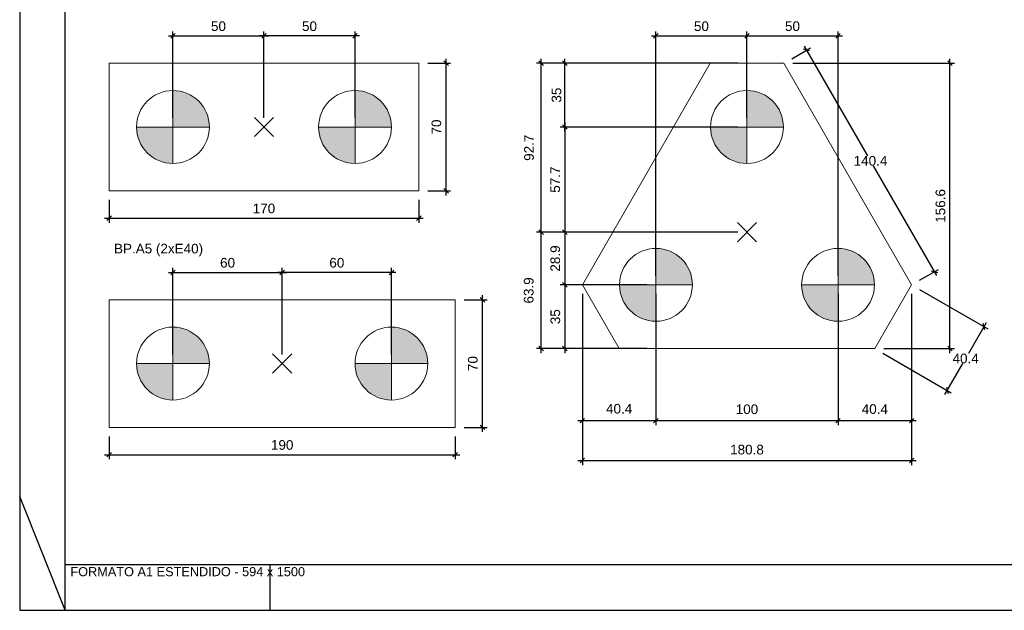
# Model space of a CAD drawing. Header units: millimetres. Extents: x 10 to 1250, y -62 to 528.
# Tile 12 of 256: x 10 to 32, y 4 to 17. Entities that reach past the tile are written whole.
import ezdxf

# ---------------------------------------------------------------- set-up
doc = ezdxf.new("R2010")
doc.units = ezdxf.units.MM
doc.header["$LTSCALE"] = 0.05
doc.layers.add('FOLHA_PADRÃO', color=7, linetype='Continuous')
for name, color, linetype, lineweight in [('LC-Cotas', 7, 'Continuous', 5), ('LC-Eixos', 160, 'Continuous', 5), ('LC-Estacas dos blocos', 7, 'Continuous', 5), ('LC-Seção das fundações', 7, 'Continuous', 5), ('LC-Textos', 3, 'Continuous', 20)]:
    doc.layers.add(name, color=color, linetype=linetype, lineweight=lineweight)
doc.styles.add('Arial', font='arial.ttf')
doc.styles.get("Standard").update_dxf_attribs({"font": 'arial.ttf'})
doc.dimstyles.new('UM_25.000000', dxfattribs={"dimtxt": 0.18, "dimasz": 0.1, "dimexe": 0.1, "dimexo": 0.2, "dimgap": 0, "dimtad": 1, "dimtih": 1, "dimtoh": 1, "dimdec": 1, "dimlfac": 25, "dimzin": 0, "dimdsep": 46, "dimtxsty": 'Standard', "dimcen": 0.09, "dimdle": 0.1, "dimadec": 1, "dimazin": 2, "dimtfac": 1, "dimtdec": 4, "dimtofl": 0, "dimtmove": 0, "dimatfit": 3, "dimfxl": 1, "dimtolj": 1, "dimarcsym": 0})

# ---------------------------------------------------------------- blocks, each defined once
blk = doc.blocks.new('A1EST. 1500')
at = {"layer": 'FOLHA_PADRÃO', "color": 1, "linetype": 'Continuous'}
for p, q in [((0, 59.4), (0, 0)), ((1, 0), (1, 1)), ((5.5, 0), (5.5, 1)), ((0, 0), (150.008, 0))]:
    blk.add_line(p, q, dxfattribs=at)
at = {"layer": 'FOLHA_PADRÃO', "color": 1}
blk.add_line((1, 0), (0, 2.5), dxfattribs=at)
at = {"layer": 'FOLHA_PADRÃO', "color": 6, "linetype": 'Continuous'}
blk.add_lwpolyline([(149, 58.4), (149, 1), (1, 1), (1, 58.4), (149, 58.4)], dxfattribs=at)
at = {"layer": 'FOLHA_PADRÃO', "color": 7, "style": 'Arial'}
blk.add_text('FORMATO A1 ESTENDIDO - 594 x 1500', height=0.2, dxfattribs=at).set_placement((1.114, 0.748))
blk = doc.blocks.new('_Oblique')
at = {"color": 0, "linetype": 'ByBlock', "lineweight": -2}
blk.add_line((-0.5, -0.5), (0.5, 0.5), dxfattribs=at)
blk = doc.blocks.new('*D171')
at = {"layer": 'Defpoints', "color": 0, "transparency": 16777216}
for p in [(15.684, 16.489), (13.684, 14.489), (15.684, 14.489)]:
    blk.add_point(p, dxfattribs=at)
at = {"layer": 'LC-Cotas', "color": 0, "lineweight": -2, "transparency": 16777216}
for p, q in [((13.584, 16.489), (15.784, 16.489)), ((13.684, 14.689), (13.684, 16.589)), ((15.684, 14.689), (15.684, 16.589))]:
    blk.add_line(p, q, dxfattribs=at)
at = {"layer": 'LC-Cotas', "color": 0, "lineweight": -2, "transparency": 16777216, "xscale": 0.1, "yscale": 0.1, "zscale": 0.1, "rotation": 180}
blk.add_blockref('_Oblique', (13.684, 16.489), dxfattribs=at)
at = {"layer": 'LC-Cotas', "color": 0, "lineweight": -2, "transparency": 16777216, "xscale": 0.1, "yscale": 0.1, "zscale": 0.1}
blk.add_blockref('_Oblique', (15.684, 16.489), dxfattribs=at)
at = {"layer": 'LC-Cotas', "transparency": 16777216, "insert": (14.684, 16.701), "char_height": 0.2118, "attachment_point": 5, "rotation": 0.0057, "style": 'Arial'}
blk.add_mtext('\\A1;50', dxfattribs=at)
blk = doc.blocks.new('*D172')
at = {"layer": 'Defpoints', "color": 0, "transparency": 16777216}
for p in [(15.684, 16.489), (15.684, 14.489), (17.684, 14.489)]:
    blk.add_point(p, dxfattribs=at)
at = {"layer": 'LC-Cotas', "color": 0, "lineweight": -2, "transparency": 16777216}
for p, q in [((17.784, 16.489), (15.584, 16.489)), ((15.684, 14.689), (15.684, 16.589)), ((17.684, 14.689), (17.684, 16.589))]:
    blk.add_line(p, q, dxfattribs=at)
at = {"layer": 'LC-Cotas', "color": 0, "lineweight": -2, "transparency": 16777216, "xscale": 0.1, "yscale": 0.1, "zscale": 0.1, "rotation": 180}
blk.add_blockref('_Oblique', (15.684, 16.489), dxfattribs=at)
at = {"layer": 'LC-Cotas', "color": 0, "lineweight": -2, "transparency": 16777216, "xscale": 0.1, "yscale": 0.1, "zscale": 0.1}
blk.add_blockref('_Oblique', (17.684, 16.489), dxfattribs=at)
at = {"layer": 'LC-Cotas', "transparency": 16777216, "insert": (16.684, 16.701), "char_height": 0.2118, "attachment_point": 5, "rotation": 0.0057, "style": 'Arial'}
blk.add_mtext('\\A1;50', dxfattribs=at)
blk = doc.blocks.new('*D173')
at = {"layer": 'Defpoints', "color": 0, "transparency": 16777216}
for p in [(12.284, 13.089), (19.084, 13.089), (19.084, 12.489)]:
    blk.add_point(p, dxfattribs=at)
at = {"layer": 'LC-Cotas', "color": 0, "lineweight": -2, "transparency": 16777216}
for p, q in [((12.284, 12.889), (12.284, 12.389)), ((19.084, 12.889), (19.084, 12.389)), ((12.184, 12.489), (19.184, 12.489))]:
    blk.add_line(p, q, dxfattribs=at)
at = {"layer": 'LC-Cotas', "color": 0, "lineweight": -2, "transparency": 16777216, "xscale": 0.1, "yscale": 0.1, "zscale": 0.1, "rotation": 180}
blk.add_blockref('_Oblique', (12.284, 12.489), dxfattribs=at)
at = {"layer": 'LC-Cotas', "color": 0, "lineweight": -2, "transparency": 16777216, "xscale": 0.1, "yscale": 0.1, "zscale": 0.1}
blk.add_blockref('_Oblique', (19.084, 12.489), dxfattribs=at)
at = {"layer": 'LC-Cotas', "transparency": 16777216, "insert": (15.684, 12.701), "char_height": 0.2118, "attachment_point": 5, "rotation": 0.0057, "style": 'Arial'}
blk.add_mtext('\\A1;170', dxfattribs=at)
blk = doc.blocks.new('*D174')
at = {"layer": 'Defpoints', "color": 0, "transparency": 16777216}
for p in [(19.084, 15.889), (19.684, 15.889), (19.084, 13.089)]:
    blk.add_point(p, dxfattribs=at)
at = {"layer": 'LC-Cotas', "color": 0, "lineweight": -2, "transparency": 16777216}
for p, q in [((19.284, 15.889), (19.784, 15.889)), ((19.684, 12.989), (19.684, 15.989)), ((19.284, 13.089), (19.784, 13.089))]:
    blk.add_line(p, q, dxfattribs=at)
at = {"layer": 'LC-Cotas', "color": 0, "lineweight": -2, "transparency": 16777216, "xscale": 0.1, "yscale": 0.1, "zscale": 0.1}
for p, rotation in [((19.684, 15.889), 90), ((19.684, 13.089), 270)]:
    blk.add_blockref('_Oblique', p, dxfattribs=dict(at, rotation=rotation))
at = {"layer": 'LC-Cotas', "transparency": 16777216, "insert": (19.472, 14.489), "char_height": 0.2118, "attachment_point": 5, "rotation": 90, "style": 'Arial'}
blk.add_mtext('\\A1;70', dxfattribs=at)
blk = doc.blocks.new('*D175')
at = {"layer": 'Defpoints', "color": 0, "transparency": 16777216}
for p in [(26.294, 16.489), (26.294, 14.489), (24.294, 11.025)]:
    blk.add_point(p, dxfattribs=at)
at = {"layer": 'LC-Cotas', "color": 0, "lineweight": -2, "transparency": 16777216}
for p, q in [((24.194, 16.489), (26.394, 16.489)), ((24.294, 11.225), (24.294, 16.589)), ((26.294, 14.689), (26.294, 16.589))]:
    blk.add_line(p, q, dxfattribs=at)
at = {"layer": 'LC-Cotas', "color": 0, "lineweight": -2, "transparency": 16777216, "xscale": 0.1, "yscale": 0.1, "zscale": 0.1, "rotation": 180}
blk.add_blockref('_Oblique', (24.294, 16.489), dxfattribs=at)
at = {"layer": 'LC-Cotas', "color": 0, "lineweight": -2, "transparency": 16777216, "xscale": 0.1, "yscale": 0.1, "zscale": 0.1}
blk.add_blockref('_Oblique', (26.294, 16.489), dxfattribs=at)
at = {"layer": 'LC-Cotas', "transparency": 16777216, "insert": (25.294, 16.701), "char_height": 0.2118, "attachment_point": 5, "rotation": 0.0057, "style": 'Arial'}
blk.add_mtext('\\A1;50', dxfattribs=at)
blk = doc.blocks.new('*D176')
at = {"layer": 'Defpoints', "color": 0, "transparency": 16777216}
for p in [(28.294, 16.489), (26.294, 14.489), (28.294, 11.025)]:
    blk.add_point(p, dxfattribs=at)
at = {"layer": 'LC-Cotas', "color": 0, "lineweight": -2, "transparency": 16777216}
for p, q in [((26.194, 16.489), (28.394, 16.489)), ((26.294, 14.689), (26.294, 16.589)), ((28.294, 11.225), (28.294, 16.589))]:
    blk.add_line(p, q, dxfattribs=at)
at = {"layer": 'LC-Cotas', "color": 0, "lineweight": -2, "transparency": 16777216, "xscale": 0.1, "yscale": 0.1, "zscale": 0.1, "rotation": 180}
blk.add_blockref('_Oblique', (26.294, 16.489), dxfattribs=at)
at = {"layer": 'LC-Cotas', "color": 0, "lineweight": -2, "transparency": 16777216, "xscale": 0.1, "yscale": 0.1, "zscale": 0.1}
blk.add_blockref('_Oblique', (28.294, 16.489), dxfattribs=at)
at = {"layer": 'LC-Cotas', "transparency": 16777216, "insert": (27.294, 16.701), "char_height": 0.2118, "attachment_point": 5, "rotation": 0.0057, "style": 'Arial'}
blk.add_mtext('\\A1;50', dxfattribs=at)
blk = doc.blocks.new('*D177')
at = {"layer": 'Defpoints', "color": 0, "transparency": 16777216}
for p in [(26.294, 14.489), (22.294, 12.18), (26.294, 12.18)]:
    blk.add_point(p, dxfattribs=at)
at = {"layer": 'LC-Cotas', "color": 0, "lineweight": -2, "transparency": 16777216}
for p, q in [((22.294, 14.589), (22.294, 12.08)), ((26.094, 14.489), (22.194, 14.489)), ((26.094, 12.18), (22.194, 12.18))]:
    blk.add_line(p, q, dxfattribs=at)
at = {"layer": 'LC-Cotas', "color": 0, "lineweight": -2, "transparency": 16777216, "xscale": 0.1, "yscale": 0.1, "zscale": 0.1}
for p, rotation in [((22.294, 14.489), 90), ((22.294, 12.18), 270)]:
    blk.add_blockref('_Oblique', p, dxfattribs=dict(at, rotation=rotation))
at = {"layer": 'LC-Cotas', "transparency": 16777216, "insert": (22.083, 13.334), "char_height": 0.2118, "attachment_point": 5, "rotation": 90, "style": 'Arial'}
blk.add_mtext('\\A1;57.7', dxfattribs=at)
blk = doc.blocks.new('*D178')
at = {"layer": 'Defpoints', "color": 0, "transparency": 16777216}
for p in [(26.294, 12.18), (22.294, 11.025), (24.294, 11.025)]:
    blk.add_point(p, dxfattribs=at)
at = {"layer": 'LC-Cotas', "color": 0, "lineweight": -2, "transparency": 16777216}
for p, q in [((26.094, 12.18), (22.194, 12.18)), ((22.294, 12.28), (22.294, 10.925)), ((24.094, 11.025), (22.194, 11.025))]:
    blk.add_line(p, q, dxfattribs=at)
at = {"layer": 'LC-Cotas', "color": 0, "lineweight": -2, "transparency": 16777216, "xscale": 0.1, "yscale": 0.1, "zscale": 0.1}
for p, rotation in [((22.294, 12.18), 90), ((22.294, 11.025), 270)]:
    blk.add_blockref('_Oblique', p, dxfattribs=dict(at, rotation=rotation))
at = {"layer": 'LC-Cotas', "transparency": 16777216, "insert": (22.083, 11.602), "char_height": 0.2118, "attachment_point": 5, "rotation": 90, "style": 'Arial'}
blk.add_mtext('\\A1;28.9', dxfattribs=at)
blk = doc.blocks.new('*D179')
at = {"layer": 'Defpoints', "color": 0, "transparency": 16777216}
for p in [(22.678, 11.025), (29.911, 11.025), (29.911, 7.166)]:
    blk.add_point(p, dxfattribs=at)
at = {"layer": 'LC-Cotas', "color": 0, "lineweight": -2, "transparency": 16777216}
for p, q in [((22.678, 10.825), (22.678, 7.066)), ((29.911, 10.825), (29.911, 7.066)), ((22.578, 7.166), (30.011, 7.166))]:
    blk.add_line(p, q, dxfattribs=at)
at = {"layer": 'LC-Cotas', "color": 0, "lineweight": -2, "transparency": 16777216, "xscale": 0.1, "yscale": 0.1, "zscale": 0.1, "rotation": 180}
blk.add_blockref('_Oblique', (22.678, 7.166), dxfattribs=at)
at = {"layer": 'LC-Cotas', "color": 0, "lineweight": -2, "transparency": 16777216, "xscale": 0.1, "yscale": 0.1, "zscale": 0.1}
blk.add_blockref('_Oblique', (29.911, 7.166), dxfattribs=at)
at = {"layer": 'LC-Cotas', "transparency": 16777216, "insert": (26.294, 7.406), "char_height": 0.2118, "attachment_point": 5, "rotation": 0.0057, "style": 'Arial'}
blk.add_mtext('\\A1;180.8', dxfattribs=at)
blk = doc.blocks.new('*D180')
at = {"layer": 'Defpoints', "color": 0, "transparency": 16777216}
for p in [(27.103, 15.889), (30.753, 15.889), (29.103, 9.625)]:
    blk.add_point(p, dxfattribs=at)
at = {"layer": 'LC-Cotas', "color": 0, "lineweight": -2, "transparency": 16777216}
for p, q in [((27.303, 15.889), (30.853, 15.889)), ((30.753, 9.525), (30.753, 15.989)), ((29.303, 9.625), (30.853, 9.625))]:
    blk.add_line(p, q, dxfattribs=at)
at = {"layer": 'LC-Cotas', "color": 0, "lineweight": -2, "transparency": 16777216, "xscale": 0.1, "yscale": 0.1, "zscale": 0.1}
for p, rotation in [((30.753, 15.889), 90), ((30.753, 9.625), 270)]:
    blk.add_blockref('_Oblique', p, dxfattribs=dict(at, rotation=rotation))
at = {"layer": 'LC-Cotas', "transparency": 16777216, "insert": (30.545, 12.757), "char_height": 0.2118, "attachment_point": 5, "rotation": 90, "style": 'Arial'}
blk.add_mtext('\\A1;156.6', dxfattribs=at)
blk = doc.blocks.new('*D187')
at = {"layer": 'Defpoints', "color": 0, "transparency": 16777216}
for p in [(16.084, 11.296), (13.684, 9.296), (16.084, 9.296)]:
    blk.add_point(p, dxfattribs=at)
at = {"layer": 'LC-Cotas', "color": 0, "lineweight": -2, "transparency": 16777216}
for p, q in [((13.584, 11.296), (16.184, 11.296)), ((13.684, 9.496), (13.684, 11.396)), ((16.084, 9.496), (16.084, 11.396))]:
    blk.add_line(p, q, dxfattribs=at)
at = {"layer": 'LC-Cotas', "color": 0, "lineweight": -2, "transparency": 16777216, "xscale": 0.1, "yscale": 0.1, "zscale": 0.1, "rotation": 180}
blk.add_blockref('_Oblique', (13.684, 11.296), dxfattribs=at)
at = {"layer": 'LC-Cotas', "color": 0, "lineweight": -2, "transparency": 16777216, "xscale": 0.1, "yscale": 0.1, "zscale": 0.1}
blk.add_blockref('_Oblique', (16.084, 11.296), dxfattribs=at)
at = {"layer": 'LC-Cotas', "transparency": 16777216, "insert": (14.884, 11.508), "char_height": 0.2118, "attachment_point": 5, "rotation": 0.0057, "style": 'Arial'}
blk.add_mtext('\\A1;60', dxfattribs=at)
blk = doc.blocks.new('*D188')
at = {"layer": 'Defpoints', "color": 0, "transparency": 16777216}
for p in [(16.084, 11.296), (16.084, 9.296), (18.484, 9.296)]:
    blk.add_point(p, dxfattribs=at)
at = {"layer": 'LC-Cotas', "color": 0, "lineweight": -2, "transparency": 16777216}
for p, q in [((18.584, 11.296), (15.984, 11.296)), ((16.084, 9.496), (16.084, 11.396)), ((18.484, 9.496), (18.484, 11.396))]:
    blk.add_line(p, q, dxfattribs=at)
at = {"layer": 'LC-Cotas', "color": 0, "lineweight": -2, "transparency": 16777216, "xscale": 0.1, "yscale": 0.1, "zscale": 0.1, "rotation": 180}
blk.add_blockref('_Oblique', (16.084, 11.296), dxfattribs=at)
at = {"layer": 'LC-Cotas', "color": 0, "lineweight": -2, "transparency": 16777216, "xscale": 0.1, "yscale": 0.1, "zscale": 0.1}
blk.add_blockref('_Oblique', (18.484, 11.296), dxfattribs=at)
at = {"layer": 'LC-Cotas', "transparency": 16777216, "insert": (17.284, 11.508), "char_height": 0.2118, "attachment_point": 5, "rotation": 0.0057, "style": 'Arial'}
blk.add_mtext('\\A1;60', dxfattribs=at)
blk = doc.blocks.new('*D189')
at = {"layer": 'Defpoints', "color": 0, "transparency": 16777216}
for p in [(12.284, 7.896), (19.884, 7.896), (19.884, 7.296)]:
    blk.add_point(p, dxfattribs=at)
at = {"layer": 'LC-Cotas', "color": 0, "lineweight": -2, "transparency": 16777216}
for p, q in [((12.284, 7.696), (12.284, 7.196)), ((19.884, 7.696), (19.884, 7.196)), ((12.184, 7.296), (19.984, 7.296))]:
    blk.add_line(p, q, dxfattribs=at)
at = {"layer": 'LC-Cotas', "color": 0, "lineweight": -2, "transparency": 16777216, "xscale": 0.1, "yscale": 0.1, "zscale": 0.1, "rotation": 180}
blk.add_blockref('_Oblique', (12.284, 7.296), dxfattribs=at)
at = {"layer": 'LC-Cotas', "color": 0, "lineweight": -2, "transparency": 16777216, "xscale": 0.1, "yscale": 0.1, "zscale": 0.1}
blk.add_blockref('_Oblique', (19.884, 7.296), dxfattribs=at)
at = {"layer": 'LC-Cotas', "transparency": 16777216, "insert": (16.084, 7.508), "char_height": 0.2118, "attachment_point": 5, "rotation": 0.0057, "style": 'Arial'}
blk.add_mtext('\\A1;190', dxfattribs=at)
blk = doc.blocks.new('*D190')
at = {"layer": 'Defpoints', "color": 0, "transparency": 16777216}
for p in [(19.884, 10.696), (20.484, 10.696), (19.884, 7.896)]:
    blk.add_point(p, dxfattribs=at)
at = {"layer": 'LC-Cotas', "color": 0, "lineweight": -2, "transparency": 16777216}
for p, q in [((20.084, 10.696), (20.584, 10.696)), ((20.484, 7.796), (20.484, 10.796)), ((20.084, 7.896), (20.584, 7.896))]:
    blk.add_line(p, q, dxfattribs=at)
at = {"layer": 'LC-Cotas', "color": 0, "lineweight": -2, "transparency": 16777216, "xscale": 0.1, "yscale": 0.1, "zscale": 0.1}
for p, rotation in [((20.484, 10.696), 90), ((20.484, 7.896), 270)]:
    blk.add_blockref('_Oblique', p, dxfattribs=dict(at, rotation=rotation))
at = {"layer": 'LC-Cotas', "transparency": 16777216, "insert": (20.272, 9.296), "char_height": 0.2118, "attachment_point": 5, "rotation": 90, "style": 'Arial'}
blk.add_mtext('\\A1;70', dxfattribs=at)
blk = doc.blocks.new('*D212')
at = {"layer": 'Defpoints', "color": 0, "transparency": 16777216}
for p in [(29.911, 11.025), (31.502, 10.107), (29.103, 9.625)]:
    blk.add_point(p, dxfattribs=at)
at = {"layer": 'LC-Cotas', "color": 0, "lineweight": -2, "transparency": 16777216}
for p, q in [((30.084, 10.925), (31.588, 10.057)), ((31.552, 10.193), (31.16, 9.515)), ((29.276, 9.525), (30.78, 8.657)), ((30.643, 8.62), (31.035, 9.298))]:
    blk.add_line(p, q, dxfattribs=at)
at = {"layer": 'LC-Cotas', "color": 0, "lineweight": -2, "transparency": 16777216, "xscale": 0.1, "yscale": 0.1, "zscale": 0.1}
for p, rotation in [((31.502, 10.107), 59.99999999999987), ((30.693, 8.707), 239.9999999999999)]:
    blk.add_blockref('_Oblique', p, dxfattribs=dict(at, rotation=rotation))
at = {"layer": 'LC-Cotas', "transparency": 16777216, "insert": (31.098, 9.407), "char_height": 0.2118, "attachment_point": 5, "rotation": 0.0057, "style": 'Arial'}
blk.add_mtext('\\A1;40.4', dxfattribs=at)
blk = doc.blocks.new('*D213')
at = {"layer": 'Defpoints', "color": 0, "transparency": 16777216}
for p in [(27.603, 16.178), (27.103, 15.889), (29.911, 11.025)]:
    blk.add_point(p, dxfattribs=at)
at = {"layer": 'LC-Cotas', "color": 0, "lineweight": -2, "transparency": 16777216}
for p, q in [((27.276, 15.989), (27.69, 16.228)), ((27.553, 16.265), (28.945, 13.854)), ((30.462, 11.227), (29.07, 13.638)), ((30.084, 11.125), (30.498, 11.364))]:
    blk.add_line(p, q, dxfattribs=at)
at = {"layer": 'LC-Cotas', "color": 0, "lineweight": -2, "transparency": 16777216, "xscale": 0.1, "yscale": 0.1, "zscale": 0.1}
for p, rotation in [((27.603, 16.178), 120.0000000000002), ((30.412, 11.314), 300.0000000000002)]:
    blk.add_blockref('_Oblique', p, dxfattribs=dict(at, rotation=rotation))
at = {"layer": 'LC-Cotas', "transparency": 16777216, "insert": (29.008, 13.746), "char_height": 0.2118, "attachment_point": 5, "rotation": 0.0057, "style": 'Arial'}
blk.add_mtext('\\A1;140.4', dxfattribs=at)
blk = doc.blocks.new('*D214')
at = {"layer": 'Defpoints', "color": 0, "transparency": 16777216}
for p in [(22.678, 11.025), (24.294, 11.025), (24.294, 8.044)]:
    blk.add_point(p, dxfattribs=at)
at = {"layer": 'LC-Cotas', "color": 0, "lineweight": -2, "transparency": 16777216}
for p, q in [((22.678, 10.825), (22.678, 7.944)), ((24.294, 10.825), (24.294, 7.944)), ((22.578, 8.044), (24.394, 8.044))]:
    blk.add_line(p, q, dxfattribs=at)
at = {"layer": 'LC-Cotas', "color": 0, "lineweight": -2, "transparency": 16777216, "xscale": 0.1, "yscale": 0.1, "zscale": 0.1, "rotation": 180}
blk.add_blockref('_Oblique', (22.678, 8.044), dxfattribs=at)
at = {"layer": 'LC-Cotas', "color": 0, "lineweight": -2, "transparency": 16777216, "xscale": 0.1, "yscale": 0.1, "zscale": 0.1}
blk.add_blockref('_Oblique', (24.294, 8.044), dxfattribs=at)
at = {"layer": 'LC-Cotas', "transparency": 16777216, "insert": (23.486, 8.303), "char_height": 0.2118, "attachment_point": 5, "rotation": 0.0057, "style": 'Arial'}
blk.add_mtext('\\A1;40.4', dxfattribs=at)
blk = doc.blocks.new('*D215')
at = {"layer": 'Defpoints', "color": 0, "transparency": 16777216}
for p in [(24.294, 11.025), (28.294, 11.025), (28.294, 8.044)]:
    blk.add_point(p, dxfattribs=at)
at = {"layer": 'LC-Cotas', "color": 0, "lineweight": -2, "transparency": 16777216}
for p, q in [((24.294, 10.825), (24.294, 7.944)), ((28.294, 10.825), (28.294, 7.944)), ((24.194, 8.044), (28.394, 8.044))]:
    blk.add_line(p, q, dxfattribs=at)
at = {"layer": 'LC-Cotas', "color": 0, "lineweight": -2, "transparency": 16777216, "xscale": 0.1, "yscale": 0.1, "zscale": 0.1, "rotation": 180}
blk.add_blockref('_Oblique', (24.294, 8.044), dxfattribs=at)
at = {"layer": 'LC-Cotas', "color": 0, "lineweight": -2, "transparency": 16777216, "xscale": 0.1, "yscale": 0.1, "zscale": 0.1}
blk.add_blockref('_Oblique', (28.294, 8.044), dxfattribs=at)
at = {"layer": 'LC-Cotas', "transparency": 16777216, "insert": (26.294, 8.292), "char_height": 0.2118, "attachment_point": 5, "rotation": 0.0057, "style": 'Arial'}
blk.add_mtext('\\A1;100', dxfattribs=at)
blk = doc.blocks.new('*D216')
at = {"layer": 'Defpoints', "color": 0, "transparency": 16777216}
for p in [(28.294, 11.025), (29.911, 11.025), (29.911, 8.044)]:
    blk.add_point(p, dxfattribs=at)
at = {"layer": 'LC-Cotas', "color": 0, "lineweight": -2, "transparency": 16777216}
for p, q in [((28.294, 10.825), (28.294, 7.944)), ((29.911, 10.825), (29.911, 7.944)), ((28.194, 8.044), (30.011, 8.044))]:
    blk.add_line(p, q, dxfattribs=at)
at = {"layer": 'LC-Cotas', "color": 0, "lineweight": -2, "transparency": 16777216, "xscale": 0.1, "yscale": 0.1, "zscale": 0.1, "rotation": 180}
blk.add_blockref('_Oblique', (28.294, 8.044), dxfattribs=at)
at = {"layer": 'LC-Cotas', "color": 0, "lineweight": -2, "transparency": 16777216, "xscale": 0.1, "yscale": 0.1, "zscale": 0.1}
blk.add_blockref('_Oblique', (29.911, 8.044), dxfattribs=at)
at = {"layer": 'LC-Cotas', "transparency": 16777216, "insert": (29.103, 8.296), "char_height": 0.2118, "attachment_point": 5, "rotation": 0.0057, "style": 'Arial'}
blk.add_mtext('\\A1;40.4', dxfattribs=at)
blk = doc.blocks.new('*D217')
at = {"layer": 'Defpoints', "color": 0, "transparency": 16777216}
for p in [(21.774, 12.18), (26.294, 12.18), (23.486, 9.625)]:
    blk.add_point(p, dxfattribs=at)
at = {"layer": 'LC-Cotas', "color": 0, "lineweight": -2, "transparency": 16777216}
for p, q in [((26.094, 12.18), (21.674, 12.18)), ((21.774, 9.525), (21.774, 12.28)), ((23.286, 9.625), (21.674, 9.625))]:
    blk.add_line(p, q, dxfattribs=at)
at = {"layer": 'LC-Cotas', "color": 0, "lineweight": -2, "transparency": 16777216, "xscale": 0.1, "yscale": 0.1, "zscale": 0.1}
for p, rotation in [((21.774, 12.18), 90), ((21.774, 9.625), 270)]:
    blk.add_blockref('_Oblique', p, dxfattribs=dict(at, rotation=rotation))
at = {"layer": 'LC-Cotas', "transparency": 16777216, "insert": (21.5, 10.902), "char_height": 0.2118, "attachment_point": 5, "rotation": 90, "style": 'Arial'}
blk.add_mtext('\\A1;63.9', dxfattribs=at)
blk = doc.blocks.new('*D218')
at = {"layer": 'Defpoints', "color": 0, "transparency": 16777216}
for p in [(21.774, 15.889), (26.294, 15.889), (26.294, 12.18)]:
    blk.add_point(p, dxfattribs=at)
at = {"layer": 'LC-Cotas', "color": 0, "lineweight": -2, "transparency": 16777216}
for p, q in [((26.094, 15.889), (21.674, 15.889)), ((21.774, 12.08), (21.774, 15.989)), ((26.094, 12.18), (21.674, 12.18))]:
    blk.add_line(p, q, dxfattribs=at)
at = {"layer": 'LC-Cotas', "color": 0, "lineweight": -2, "transparency": 16777216, "xscale": 0.1, "yscale": 0.1, "zscale": 0.1}
for p, rotation in [((21.774, 15.889), 90), ((21.774, 12.18), 270)]:
    blk.add_blockref('_Oblique', p, dxfattribs=dict(at, rotation=rotation))
at = {"layer": 'LC-Cotas', "transparency": 16777216, "insert": (21.507, 14.034), "char_height": 0.2118, "attachment_point": 5, "rotation": 90, "style": 'Arial'}
blk.add_mtext('\\A1;92.7', dxfattribs=at)
blk = doc.blocks.new('*D219')
at = {"layer": 'Defpoints', "color": 0, "transparency": 16777216}
for p in [(22.294, 15.889), (26.294, 15.889), (26.294, 14.489)]:
    blk.add_point(p, dxfattribs=at)
at = {"layer": 'LC-Cotas', "color": 0, "lineweight": -2, "transparency": 16777216}
for p, q in [((26.094, 15.889), (22.194, 15.889)), ((22.294, 14.389), (22.294, 15.989)), ((26.094, 14.489), (22.194, 14.489))]:
    blk.add_line(p, q, dxfattribs=at)
at = {"layer": 'LC-Cotas', "color": 0, "lineweight": -2, "transparency": 16777216, "xscale": 0.1, "yscale": 0.1, "zscale": 0.1}
for p, rotation in [((22.294, 15.889), 90), ((22.294, 14.489), 270)]:
    blk.add_blockref('_Oblique', p, dxfattribs=dict(at, rotation=rotation))
at = {"layer": 'LC-Cotas', "transparency": 16777216, "insert": (22.11, 15.189), "char_height": 0.2118, "attachment_point": 5, "rotation": 90, "style": 'Arial'}
blk.add_mtext('\\A1;35', dxfattribs=at)
blk = doc.blocks.new('*D220')
at = {"layer": 'Defpoints', "color": 0, "transparency": 16777216}
for p in [(24.294, 11.025), (22.294, 9.625), (24.294, 9.625)]:
    blk.add_point(p, dxfattribs=at)
at = {"layer": 'LC-Cotas', "color": 0, "lineweight": -2, "transparency": 16777216}
for p, q in [((22.294, 11.125), (22.294, 9.525)), ((24.094, 11.025), (22.194, 11.025)), ((24.094, 9.625), (22.194, 9.625))]:
    blk.add_line(p, q, dxfattribs=at)
at = {"layer": 'LC-Cotas', "color": 0, "lineweight": -2, "transparency": 16777216, "xscale": 0.1, "yscale": 0.1, "zscale": 0.1}
for p, rotation in [((22.294, 11.025), 90), ((22.294, 9.625), 270)]:
    blk.add_blockref('_Oblique', p, dxfattribs=dict(at, rotation=rotation))
at = {"layer": 'LC-Cotas', "transparency": 16777216, "insert": (22.085, 10.325), "char_height": 0.2118, "attachment_point": 5, "rotation": 90, "style": 'Arial'}
blk.add_mtext('\\A1;35', dxfattribs=at)

msp = doc.modelspace()

# ---------------------------------------------------------------- hatches: boundary and pattern name
at = {"layer": 'LC-Estacas dos blocos', "linetype": 'Continuous'}
for points in [[(14.4838, 14.489), (14.4565, 14.6961), (14.3766, 14.889), (14.2494, 15.0547), (14.0838, 15.1818), (13.8908, 15.2617), (13.6838, 15.289), (13.6838, 14.489), (14.4838, 14.489)], [(18.4838, 14.489), (18.4565, 14.6961), (18.3766, 14.889), (18.2494, 15.0547), (18.0838, 15.1818), (17.8908, 15.2617), (17.6838, 15.289), (17.6838, 14.489), (18.4838, 14.489)], [(27.0945, 14.489), (27.0672, 14.6961), (26.9873, 14.889), (26.8601, 15.0547), (26.6945, 15.1818), (26.5015, 15.2617), (26.2945, 15.289), (26.2945, 14.489), (27.0945, 14.489)], [(13.4767, 13.7163), (13.6838, 13.689), (13.6838, 14.489), (12.8838, 14.489), (12.911, 14.2819), (12.9909, 14.089), (13.1181, 13.9233), (13.2838, 13.7962), (13.4767, 13.7163)], [(17.4767, 13.7163), (17.6838, 13.689), (17.6838, 14.489), (16.8838, 14.489), (16.911, 14.2819), (16.9909, 14.089), (17.1181, 13.9233), (17.2838, 13.7962), (17.4767, 13.7163)], [(26.0874, 13.7163), (26.2945, 13.689), (26.2945, 14.489), (25.4945, 14.489), (25.5217, 14.2819), (25.6016, 14.089), (25.7288, 13.9233), (25.8945, 13.7962), (26.0874, 13.7163)], [(25.0672, 11.232), (24.9873, 11.4249), (24.8601, 11.5906), (24.6945, 11.7177), (24.5015, 11.7976), (24.2945, 11.8249), (24.2945, 11.0249), (25.0945, 11.0249), (25.0672, 11.232)], [(29.0672, 11.232), (28.9873, 11.4249), (28.8601, 11.5906), (28.6945, 11.7177), (28.5015, 11.7976), (28.2945, 11.8249), (28.2945, 11.0249), (29.0945, 11.0249), (29.0672, 11.232)], [(24.0874, 10.2522), (24.2945, 10.2249), (24.2945, 11.0249), (23.4945, 11.0249), (23.5217, 10.8178), (23.6016, 10.6249), (23.7288, 10.4592), (23.8945, 10.3321), (24.0874, 10.2522)], [(28.0874, 10.2522), (28.2945, 10.2249), (28.2945, 11.0249), (27.4945, 11.0249), (27.5217, 10.8178), (27.6016, 10.6249), (27.7288, 10.4592), (27.8945, 10.3321), (28.0874, 10.2522)], [(14.4838, 9.2964), (14.4565, 9.5035), (14.3766, 9.6964), (14.2494, 9.8621), (14.0838, 9.9892), (13.8908, 10.0692), (13.6838, 10.0964), (13.6838, 9.2964), (14.4838, 9.2964)], [(19.2838, 9.2964), (19.2565, 9.5035), (19.1766, 9.6964), (19.0494, 9.8621), (18.8838, 9.9892), (18.6908, 10.0692), (18.4838, 10.0964), (18.4838, 9.2964), (19.2838, 9.2964)], [(13.4767, 8.5237), (13.6838, 8.4964), (13.6838, 9.2964), (12.8838, 9.2964), (12.911, 9.0894), (12.9909, 8.8964), (13.1181, 8.7307), (13.2838, 8.6036), (13.4767, 8.5237)], [(18.2767, 8.5237), (18.4838, 8.4964), (18.4838, 9.2964), (17.6838, 9.2964), (17.711, 9.0894), (17.7909, 8.8964), (17.9181, 8.7307), (18.0838, 8.6036), (18.2767, 8.5237)]]:
    msp.add_hatch(color=256, dxfattribs=at).paths.add_polyline_path(points)

# ---------------------------------------------------------------- linework, layer by layer
at = {"layer": 'LC-Eixos'}
for p, q in [((15.472, 14.2772), (15.8956, 14.7008)), ((15.472, 14.7008), (15.8956, 14.2772)), ((26.0827, 11.9678), (26.5063, 12.3914)), ((26.0827, 12.3914), (26.5063, 11.9678)), ((15.872, 9.0846), (16.2956, 9.5082)), ((15.872, 9.5082), (16.2956, 9.0846))]:
    msp.add_line(p, q, dxfattribs=at)
at = {"layer": 'LC-Estacas dos blocos'}
for p, q in [((13.6838, 13.689), (13.6838, 15.289)), ((17.6838, 13.689), (17.6838, 15.289)), ((26.2945, 13.689), (26.2945, 15.289)), ((12.8838, 14.489), (14.4838, 14.489)), ((16.8838, 14.489), (18.4838, 14.489)), ((25.4945, 14.489), (27.0945, 14.489)), ((24.2945, 10.2249), (24.2945, 11.8249)), ((28.2945, 10.2249), (28.2945, 11.8249)), ((23.4945, 11.0249), (25.0945, 11.0249)), ((27.4945, 11.0249), (29.0945, 11.0249)), ((13.6838, 8.4964), (13.6838, 10.0964)), ((18.4838, 8.4964), (18.4838, 10.0964)), ((12.8838, 9.2964), (14.4838, 9.2964)), ((17.6838, 9.2964), (19.2838, 9.2964))]:
    msp.add_line(p, q, dxfattribs=at)
for centre in [(13.6838, 14.489), (17.6838, 14.489), (26.2945, 14.489), (24.2945, 11.0249), (28.2945, 11.0249), (13.6838, 9.2964), (18.4838, 9.2964)]:
    msp.add_circle(centre, 0.8, dxfattribs=at)
at = {"layer": 'LC-Seção das fundações'}
for points in [[(12.2838, 15.889), (12.2838, 13.089), (19.0838, 13.089), (19.0838, 15.889), (12.2838, 15.889)], [(25.4862, 15.889), (22.6779, 11.0249), (23.4862, 9.6249), (29.1027, 9.6249), (29.911, 11.0249), (27.1027, 15.889), (25.4862, 15.889)], [(12.2838, 10.6964), (12.2838, 7.8964), (19.8838, 7.8964), (19.8838, 10.6964), (12.2838, 10.6964)]]:
    msp.add_lwpolyline(points, close=True, dxfattribs=at)

# ---------------------------------------------------------------- block references
msp.add_blockref('A1EST. 1500', (10.3174, 3.8801))

# ---------------------------------------------------------------- texts
at = {"layer": 'LC-Textos', "linetype": 'Continuous', "insert": (12.3896, 11.6503), "char_height": 0.2118, "width": 3.837642, "attachment_point": 7, "line_spacing_factor": 0.798, "style": 'Arial'}
msp.add_mtext('BP.A5 (2xE40)', dxfattribs=at)

# ---------------------------------------------------------------- dimensions: what is measured, and where the dimension line sits
at = {"layer": 'LC-Cotas'}
for base, p1, p2, override, picture, middle in [((15.6838, 16.489), (13.6838, 14.489), (15.6838, 14.489), {"dimtxt": 0.2118, "dimasz": 0.1, "dimexe": 0.1, "dimexo": 0.2, "dimtad": 1, "dimtih": 0, "dimtoh": 0, "dimdec": 1, "dimlfac": 25, "dimzin": 8, "dimtxsty": 'Arial', "dimblk": 'Oblique', "dimblk1": 'Oblique', "dimblk2": 'Oblique', "dimsah": 1, "dimdle": 0.1, "dimse1": 0, "dimse2": 0, "dimclrt": 256, "dimadec": 1, "dimazin": 3, "dimtmove": 2, "dimldrblk": 'Oblique'}, '*D171', (14.6838, 16.7008)), ((15.6838, 16.489), (17.6838, 14.489), (15.6838, 14.489), {"dimtxt": 0.2118, "dimasz": 0.1, "dimexe": 0.1, "dimexo": 0.2, "dimtad": 1, "dimtih": 0, "dimtoh": 0, "dimdec": 1, "dimlfac": 25, "dimzin": 8, "dimtxsty": 'Arial', "dimblk": 'Oblique', "dimblk1": 'Oblique', "dimblk2": 'Oblique', "dimsah": 1, "dimdle": 0.1, "dimse1": 0, "dimse2": 0, "dimclrt": 256, "dimadec": 1, "dimazin": 3, "dimtmove": 2, "dimldrblk": 'Oblique'}, '*D172', (16.6838, 16.7008)), ((26.2945, 16.489), (24.2945, 11.0249), (26.2945, 14.489), {"dimtxt": 0.2118, "dimasz": 0.1, "dimexe": 0.1, "dimexo": 0.2, "dimtad": 1, "dimtih": 0, "dimtoh": 0, "dimdec": 1, "dimlfac": 25, "dimzin": 8, "dimtxsty": 'Arial', "dimblk": 'Oblique', "dimblk1": 'Oblique', "dimblk2": 'Oblique', "dimsah": 1, "dimdle": 0.1, "dimse1": 0, "dimse2": 0, "dimclrt": 256, "dimadec": 1, "dimazin": 3, "dimtmove": 2, "dimldrblk": 'Oblique'}, '*D175', (25.2945, 16.7008)), ((28.2945, 16.489), (26.2945, 14.489), (28.2945, 11.0249), {"dimtxt": 0.2118, "dimasz": 0.1, "dimexe": 0.1, "dimexo": 0.2, "dimtad": 1, "dimtih": 0, "dimtoh": 0, "dimdec": 1, "dimlfac": 25, "dimzin": 8, "dimtxsty": 'Arial', "dimblk": 'Oblique', "dimblk1": 'Oblique', "dimblk2": 'Oblique', "dimsah": 1, "dimdle": 0.1, "dimse1": 0, "dimse2": 0, "dimclrt": 256, "dimadec": 1, "dimazin": 3, "dimtmove": 2, "dimldrblk": 'Oblique'}, '*D176', (27.2945, 16.7008)), ((19.0838, 12.489), (12.2838, 13.089), (19.0838, 13.089), {"dimtxt": 0.2118, "dimasz": 0.1, "dimexe": 0.1, "dimexo": 0.2, "dimtad": 1, "dimtih": 0, "dimtoh": 0, "dimdec": 1, "dimlfac": 25, "dimzin": 8, "dimtxsty": 'Arial', "dimblk": 'Oblique', "dimblk1": 'Oblique', "dimblk2": 'Oblique', "dimsah": 1, "dimdle": 0.1, "dimse1": 0, "dimse2": 0, "dimclrt": 256, "dimadec": 1, "dimazin": 3, "dimtmove": 2, "dimldrblk": 'Oblique'}, '*D173', (15.6838, 12.7008)), ((16.0838, 11.2964), (13.6838, 9.2964), (16.0838, 9.2964), {"dimtxt": 0.2118, "dimasz": 0.1, "dimexe": 0.1, "dimexo": 0.2, "dimtad": 1, "dimtih": 0, "dimtoh": 0, "dimdec": 1, "dimlfac": 25, "dimzin": 8, "dimtxsty": 'Arial', "dimblk": 'Oblique', "dimblk1": 'Oblique', "dimblk2": 'Oblique', "dimsah": 1, "dimdle": 0.1, "dimse1": 0, "dimse2": 0, "dimclrt": 256, "dimadec": 1, "dimazin": 3, "dimtmove": 2, "dimldrblk": 'Oblique'}, '*D187', (14.8838, 11.5082)), ((16.0838, 11.2964), (18.4838, 9.2964), (16.0838, 9.2964), {"dimtxt": 0.2118, "dimasz": 0.1, "dimexe": 0.1, "dimexo": 0.2, "dimtad": 1, "dimtih": 0, "dimtoh": 0, "dimdec": 1, "dimlfac": 25, "dimzin": 8, "dimtxsty": 'Arial', "dimblk": 'Oblique', "dimblk1": 'Oblique', "dimblk2": 'Oblique', "dimsah": 1, "dimdle": 0.1, "dimse1": 0, "dimse2": 0, "dimclrt": 256, "dimadec": 1, "dimazin": 3, "dimtmove": 2, "dimldrblk": 'Oblique'}, '*D188', (17.2838, 11.5082)), ((29.911, 7.1663), (22.6779, 11.0249), (29.911, 11.0249), {"dimtxt": 0.2118, "dimtih": 0, "dimtoh": 0, "dimzin": 8, "dimtxsty": 'Arial', "dimblk": 'Oblique', "dimblk1": 'Oblique', "dimblk2": 'Oblique', "dimsah": 1, "dimclrt": 256, "dimazin": 3, "dimtmove": 2, "dimldrblk": 'Oblique'}, '*D179', (26.2945, 7.4061)), ((19.8838, 7.2964), (12.2838, 7.8964), (19.8838, 7.8964), {"dimtxt": 0.2118, "dimasz": 0.1, "dimexe": 0.1, "dimexo": 0.2, "dimtad": 1, "dimtih": 0, "dimtoh": 0, "dimdec": 1, "dimlfac": 25, "dimzin": 8, "dimtxsty": 'Arial', "dimblk": 'Oblique', "dimblk1": 'Oblique', "dimblk2": 'Oblique', "dimsah": 1, "dimdle": 0.1, "dimse1": 0, "dimse2": 0, "dimclrt": 256, "dimadec": 1, "dimazin": 3, "dimtmove": 2, "dimldrblk": 'Oblique'}, '*D189', (16.0838, 7.5082))]:
    dim = msp.add_linear_dim(base=base, p1=p1, p2=p2, dimstyle='UM_25.000000', override=override, dxfattribs=at)
    dim.commit()
    dim.dimension.update_dxf_attribs({"geometry": picture, "text_midpoint": middle, "dimtype": 160, "text_rotation": 0.00573})
for p1, p2, distance, picture, middle in [((29.911, 11.0249), (27.1027, 15.889), -0.5781, '*D213', (29.0076, 13.746)), ((29.1027, 9.6249), (29.911, 11.0249), -1.8367, '*D212', (31.0975, 9.4066))]:
    dim = msp.add_aligned_dim(p1=p1, p2=p2, distance=distance, dimstyle='UM_25.000000', override={"dimtxt": 0.2118, "dimtih": 0, "dimtoh": 0, "dimzin": 8, "dimtxsty": 'Arial', "dimblk": 'Oblique', "dimblk1": 'Oblique', "dimblk2": 'Oblique', "dimsah": 1, "dimclrt": 256, "dimazin": 3, "dimtmove": 2, "dimldrblk": 'Oblique'}, dxfattribs=at)
    dim.commit()
    dim.dimension.update_dxf_attribs({"geometry": picture, "text_midpoint": middle, "text_rotation": 0.00573})
for base, p1, p2, angle, override, picture, middle, dimtype, turn in [((19.6838, 15.889), (19.0838, 13.089), (19.0838, 15.889), 90, {"dimtxt": 0.2118, "dimasz": 0.1, "dimexe": 0.1, "dimexo": 0.2, "dimtad": 1, "dimtih": 0, "dimtoh": 0, "dimdec": 1, "dimlfac": 25, "dimzin": 8, "dimtxsty": 'Arial', "dimblk": 'Oblique', "dimblk1": 'Oblique', "dimblk2": 'Oblique', "dimsah": 1, "dimdle": 0.1, "dimse1": 0, "dimse2": 0, "dimclrt": 256, "dimadec": 1, "dimazin": 3, "dimtmove": 2, "dimldrblk": 'Oblique'}, '*D174', (19.472, 14.489), 160, 90), ((21.7742, 15.889), (26.2945, 12.1796), (26.2945, 15.889), 90, {"dimtxt": 0.2118, "dimtih": 0, "dimtoh": 0, "dimzin": 8, "dimtxsty": 'Arial', "dimblk": 'Oblique', "dimblk1": 'Oblique', "dimblk2": 'Oblique', "dimsah": 1, "dimclrt": 256, "dimazin": 3, "dimtmove": 2, "dimldrblk": 'Oblique'}, '*D218', (21.507, 14.0343), 161, 90), ((22.2945, 15.889), (26.2945, 14.489), (26.2945, 15.889), 90, {"dimtxt": 0.2118, "dimtih": 0, "dimtoh": 0, "dimzin": 8, "dimtxsty": 'Arial', "dimblk": 'Oblique', "dimblk1": 'Oblique', "dimblk2": 'Oblique', "dimsah": 1, "dimclrt": 256, "dimazin": 3, "dimtmove": 2, "dimldrblk": 'Oblique'}, '*D219', (22.1097, 15.189), 161, 90), ((30.7532, 15.889), (29.1027, 9.6249), (27.1027, 15.889), 90, {"dimtxt": 0.2118, "dimtih": 0, "dimtoh": 0, "dimzin": 8, "dimtxsty": 'Arial', "dimblk": 'Oblique', "dimblk1": 'Oblique', "dimblk2": 'Oblique', "dimsah": 1, "dimclrt": 256, "dimazin": 3, "dimtmove": 2, "dimldrblk": 'Oblique'}, '*D180', (30.5448, 12.757), 160, 90), ((22.2945, 12.1796), (26.2945, 14.489), (26.2945, 12.1796), 90, {"dimtxt": 0.2118, "dimasz": 0.1, "dimexe": 0.1, "dimexo": 0.2, "dimtad": 1, "dimtih": 0, "dimtoh": 0, "dimdec": 1, "dimlfac": 25, "dimzin": 8, "dimtxsty": 'Arial', "dimblk": 'Oblique', "dimblk1": 'Oblique', "dimblk2": 'Oblique', "dimsah": 1, "dimdle": 0.1, "dimse1": 0, "dimse2": 0, "dimclrt": 256, "dimadec": 1, "dimazin": 3, "dimtmove": 2, "dimldrblk": 'Oblique'}, '*D177', (22.0827, 13.3343), 160, 90), ((21.7742, 12.1796), (23.4862, 9.6249), (26.2945, 12.1796), 90, {"dimtxt": 0.2118, "dimtih": 0, "dimtoh": 0, "dimzin": 8, "dimtxsty": 'Arial', "dimblk": 'Oblique', "dimblk1": 'Oblique', "dimblk2": 'Oblique', "dimsah": 1, "dimclrt": 256, "dimazin": 3, "dimtmove": 2, "dimldrblk": 'Oblique'}, '*D217', (21.5001, 10.9023), 160, 90), ((22.2945, 11.0249), (26.2945, 12.1796), (24.2945, 11.0249), 90, {"dimtxt": 0.2118, "dimasz": 0.1, "dimexe": 0.1, "dimexo": 0.2, "dimtad": 1, "dimtih": 0, "dimtoh": 0, "dimdec": 1, "dimlfac": 25, "dimzin": 8, "dimtxsty": 'Arial', "dimblk": 'Oblique', "dimblk1": 'Oblique', "dimblk2": 'Oblique', "dimsah": 1, "dimdle": 0.1, "dimse1": 0, "dimse2": 0, "dimclrt": 256, "dimadec": 1, "dimazin": 3, "dimtmove": 2, "dimldrblk": 'Oblique'}, '*D178', (22.0827, 11.6023), 160, 90), ((22.2945, 9.6249), (24.2945, 11.0249), (24.2945, 9.6249), 270, {"dimtxt": 0.2118, "dimtih": 0, "dimtoh": 0, "dimzin": 8, "dimtxsty": 'Arial', "dimblk": 'Oblique', "dimblk1": 'Oblique', "dimblk2": 'Oblique', "dimsah": 1, "dimclrt": 256, "dimazin": 3, "dimtmove": 2, "dimldrblk": 'Oblique'}, '*D220', (22.085, 10.3249), 161, 90), ((24.2945, 8.0436), (22.6779, 11.0249), (24.2945, 11.0249), 0, {"dimtxt": 0.2118, "dimtih": 0, "dimtoh": 0, "dimzin": 8, "dimtxsty": 'Arial', "dimblk": 'Oblique', "dimblk1": 'Oblique', "dimblk2": 'Oblique', "dimsah": 1, "dimclrt": 256, "dimazin": 3, "dimtmove": 2, "dimldrblk": 'Oblique'}, '*D214', (23.4862, 8.303), 161, 0.00573), ((28.2945, 8.0436), (24.2945, 11.0249), (28.2945, 11.0249), 0, {"dimtxt": 0.2118, "dimtih": 0, "dimtoh": 0, "dimzin": 8, "dimtxsty": 'Arial', "dimblk": 'Oblique', "dimblk1": 'Oblique', "dimblk2": 'Oblique', "dimsah": 1, "dimclrt": 256, "dimazin": 3, "dimtmove": 2, "dimldrblk": 'Oblique'}, '*D215', (26.2945, 8.2916), 161, 0.00573), ((29.911, 8.0436), (28.2945, 11.0249), (29.911, 11.0249), 0, {"dimtxt": 0.2118, "dimtih": 0, "dimtoh": 0, "dimzin": 8, "dimtxsty": 'Arial', "dimblk": 'Oblique', "dimblk1": 'Oblique', "dimblk2": 'Oblique', "dimsah": 1, "dimclrt": 256, "dimazin": 3, "dimtmove": 2, "dimldrblk": 'Oblique'}, '*D216', (29.1027, 8.2956), 161, 0.00573), ((20.4838, 10.6964), (19.8838, 7.8964), (19.8838, 10.6964), 90, {"dimtxt": 0.2118, "dimasz": 0.1, "dimexe": 0.1, "dimexo": 0.2, "dimtad": 1, "dimtih": 0, "dimtoh": 0, "dimdec": 1, "dimlfac": 25, "dimzin": 8, "dimtxsty": 'Arial', "dimblk": 'Oblique', "dimblk1": 'Oblique', "dimblk2": 'Oblique', "dimsah": 1, "dimdle": 0.1, "dimse1": 0, "dimse2": 0, "dimclrt": 256, "dimadec": 1, "dimazin": 3, "dimtmove": 2, "dimldrblk": 'Oblique'}, '*D190', (20.272, 9.2964), 160, 90)]:
    dim = msp.add_linear_dim(base=base, p1=p1, p2=p2, angle=angle, dimstyle='UM_25.000000', override=override, dxfattribs=at)
    dim.commit()
    dim.dimension.update_dxf_attribs({"geometry": picture, "text_midpoint": middle, "dimtype": dimtype, "text_rotation": turn})

doc.saveas('drawing.dxf')
